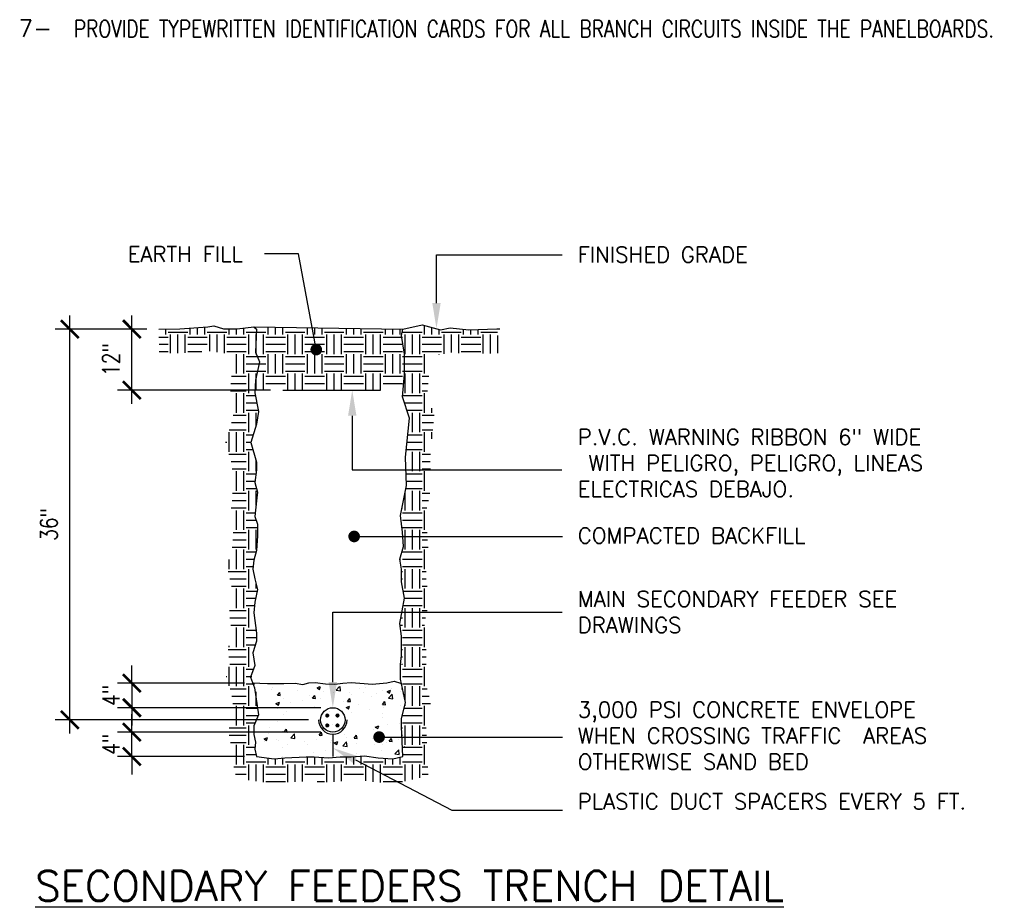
# Model space of a CAD drawing. Header units: inches. Extents: x 23373 to 33923, y 1540 to 5670.
# Tile 69 of 106: x 29126 to 29349, y 3283 to 3482. Entities that reach past the tile are written whole.
import ezdxf
from ezdxf import colors
from ezdxf.entities.mleader import LeaderData, LeaderLine
from ezdxf.math import Vec2, Vec3

# ---------------------------------------------------------------- set-up
doc = ezdxf.new("R2010")
doc.units = ezdxf.units.IN
doc.header["$LTSCALE"] = 2
doc.header["$MEASUREMENT"] = 0
doc.layers.get('0').update_dxf_attribs({"color": 8, "linetype": 'CONTINUOUS'})
doc.layers.get('Defpoints').update_dxf_attribs({"linetype": 'CONTINUOUS'})
for name, color, linetype in [('1DIM', 3, 'CONTINUOUS'), ('DETS', 7, 'CONTINUOUS'), ('EL-ANNO-TEXT', 4, 'CONTINUOUS')]:
    doc.layers.add(name, color=color, linetype=linetype)
doc.layers.add('a-an-DIM', color=8, linetype='CONTINUOUS', lineweight=0)
doc.styles.add('140ANNO', font='simplex.shx', dxfattribs={"height": 0.14})
doc.styles.add('80ANNO', font='romans.shx', dxfattribs={"width": 0.8, "height": 0.08})
doc.styles.get("Standard").update_dxf_attribs({"font": 'simplex.shx'})
doc.dimstyles.new('annotative by juan', dxfattribs={"dimtxt": 0.08, "dimasz": 0.083984, "dimexe": 0.068359, "dimexo": 0.056641, "dimgap": 0.050781, "dimtad": 1, "dimdec": 8, "dimzin": 3, "dimdsep": 46, "dimlunit": 4, "dimtxsty": '80ANNO', "dimblk": 'ARCHTICK', "dimcen": 0.078125, "dimdle": 0.064453, "dimclrt": 3, "dimadec": 0, "dimazin": 0, "dimtfac": 1, "dimtdec": 8, "dimtix": 1, "dimtmove": 1, "dimatfit": 0, "dimfxl": 1, "dimtolj": 1, "dimtzin": 0, "dimarcsym": 0})

# ---------------------------------------------------------------- blocks, each defined once
blk = doc.blocks.new('*X36')
at = {"color": 0}
for p, q in [((2718.16, 552), (2724, 552)), ((2722.5, 538.5), (2722.5, 550.5)), ((2725.5, 550.5), (2725.5, 555.15)), ((2730, 550.5), (2730, 555.08)), ((2734.5, 550.5), (2734.5, 555.01)), ((2736, 552), (2748, 552)), ((2737.5, 538.5), (2737.5, 550.5)), ((2742, 538.5), (2742, 550.5)), ((2746.5, 538.5), (2746.5, 550.5)), ((2749.5, 550.5), (2749.5, 554.77)), ((2754, 550.5), (2754, 554.7)), ((2758.5, 550.5), (2758.5, 554.63)), ((2760, 552), (2772, 552)), ((2761.5, 538.5), (2761.5, 550.5)), ((2766, 538.5), (2766, 550.5)), ((2770.5, 538.5), (2770.5, 550.5)), ((2773.5, 550.5), (2773.5, 554.39)), ((2778, 550.5), (2778, 554.32)), ((2782.5, 550.5), (2782.5, 554.25)), ((2784, 552), (2796, 552)), ((2785.5, 538.5), (2785.5, 550.5)), ((2790, 538.5), (2790, 550.5)), ((2794.5, 538.5), (2794.5, 550.5)), ((2797.5, 550.5), (2797.5, 554.01)), ((2802, 550.5), (2802, 553.94)), ((2806.5, 550.5), (2806.5, 553.87)), ((2718, 539.08), (2718, 547.38)), ((2724, 549), (2736, 549)), ((2724, 544.5), (2736, 544.5)), ((2748, 549), (2760, 549)), ((2748, 544.5), (2760, 544.5)), ((2772, 549), (2784, 549)), ((2772, 544.5), (2784, 544.5)), ((2796, 549), (2807.56, 549)), ((2796, 544.5), (2808, 544.5)), ((2724, 540), (2736, 540)), ((2725.5, 526.5), (2725.5, 538.5)), ((2730, 526.5), (2730, 538.5)), ((2734.5, 526.5), (2734.5, 538.5)), ((2748, 540), (2760, 540)), ((2749.5, 526.5), (2749.5, 538.5)), ((2754, 526.5), (2754, 538.5)), ((2758.5, 526.5), (2758.5, 538.5)), ((2772, 540), (2784, 540)), ((2773.5, 526.5), (2773.5, 538.5)), ((2778, 526.5), (2778, 538.5)), ((2782.5, 526.5), (2782.5, 538.5)), ((2796, 540), (2808, 540)), ((2797.5, 526.5), (2797.5, 538.5)), ((2802, 526.5), (2802, 538.5)), ((2806.5, 526.5), (2806.5, 538.5)), ((2718.83, 537), (2724, 537)), ((2719.85, 532.5), (2724, 532.5)), ((2736, 537), (2748, 537)), ((2736, 532.5), (2748, 532.5)), ((2760, 537), (2772, 537)), ((2760, 532.5), (2772, 532.5)), ((2784, 537), (2796, 537)), ((2784, 532.5), (2796, 532.5)), ((2808, 537), (2809.21, 537)), ((2808, 532.5), (2809.21, 532.5)), ((2718.9, 528), (2724, 528)), ((2722.5, 516.35), (2722.5, 526.5)), ((2736, 528), (2748, 528)), ((2737.5, 516.35), (2737.5, 526.5)), ((2742, 516.35), (2742, 526.5)), ((2746.5, 516.35), (2746.5, 526.5)), ((2760, 528), (2772, 528)), ((2761.5, 516.35), (2761.5, 526.5)), ((2766, 516.35), (2766, 526.5)), ((2770.5, 516.35), (2770.5, 526.5)), ((2784, 528), (2796, 528)), ((2785.5, 516.35), (2785.5, 526.5)), ((2790, 516.35), (2790, 526.5)), ((2794.5, 516.35), (2794.5, 526.5)), ((2808, 528), (2809.21, 528)), ((2718, 516.35), (2718, 523.71)), ((2724, 525), (2736, 525)), ((2724, 520.5), (2736, 520.5)), ((2748, 525), (2760, 525)), ((2748, 520.5), (2760, 520.5)), ((2772, 525), (2784, 525)), ((2772, 520.5), (2784, 520.5)), ((2796, 525), (2808, 525)), ((2796, 520.5), (2808, 520.5))]:
    blk.add_line(p, q, dxfattribs=at)
blk = doc.blocks.new('*X35')
at = {"color": 0}
for p, q in [((2518.34, 448.96), (2518.34, 448.96)), ((2518.57, 450.3), (2518.57, 450.3)), ((2534.35, 448.28), (2534.35, 448.28)), ((2546.14, 450.05), (2547.87, 450.71)), ((2546.14, 450.05), (2547.63, 449.04)), ((2547.63, 449.04), (2548.2, 450.71)), ((2558, 448.59), (2560.04, 450.71)), ((2558, 448.59), (2560.66, 448.17)), ((2560.66, 448.17), (2560.37, 450.71)), ((2571.97, 449.56), (2571.97, 449.56)), ((2576.07, 450.28), (2576.07, 450.28)), ((2586.31, 448.43), (2586.31, 448.43)), ((2589.26, 447.65), (2591.36, 448.45)), ((2589.26, 447.65), (2590.75, 446.64)), ((2590.75, 446.64), (2591.36, 448.45)), ((2592.09, 449.6), (2592.09, 449.6)), ((2521.81, 445.42), (2523.26, 447.14)), ((2521.81, 445.42), (2523.61, 445.26)), ((2523.61, 445.26), (2523.26, 447.14)), ((2525.83, 443.27), (2525.83, 443.27)), ((2537.13, 441.95), (2537.13, 441.95)), ((2541.23, 445.39), (2541.23, 445.39)), ((2543.33, 443.53), (2544.78, 445.26)), ((2543.33, 443.53), (2545.12, 443.38)), ((2545.13, 443.38), (2544.78, 445.26)), ((2548.5, 443.45), (2548.5, 443.45)), ((2550.37, 447.6), (2550.37, 447.6)), ((2556.39, 447.31), (2556.39, 447.31)), ((2564.85, 441.65), (2566.3, 443.38)), ((2564.85, 441.65), (2566.64, 441.5)), ((2566.64, 441.49), (2566.3, 443.37)), ((2566.38, 446.93), (2566.38, 446.93)), ((2567.44, 445.94), (2567.44, 445.94)), ((2574.95, 446.93), (2574.95, 446.93)), ((2579.66, 444.47), (2579.66, 444.47)), ((2582.4, 446.25), (2582.4, 446.25)), ((2587.01, 441.68), (2587.01, 441.68)), ((2590.01, 443.62), (2592.35, 446.06)), ((2590.01, 443.62), (2592.68, 443.21)), ((2592.68, 443.2), (2592.35, 446.05)), ((2597.15, 447.47), (2597.15, 447.47)), ((2598.41, 445.57), (2598.41, 445.57)), ((2520.94, 440.37), (2523.04, 441.18)), ((2520.94, 440.37), (2522.43, 439.37)), ((2522.06, 437.06), (2522.06, 437.06)), ((2522.43, 439.37), (2523.04, 441.18)), ((2529.62, 440.96), (2529.62, 440.96)), ((2544.67, 438.46), (2544.67, 438.46)), ((2554.09, 435.71), (2554.09, 435.71)), ((2556.02, 437.32), (2556.02, 437.32)), ((2562.16, 441.46), (2562.16, 441.46)), ((2564.05, 437.97), (2566.15, 438.78)), ((2564.05, 437.97), (2565.54, 436.97)), ((2565.54, 436.96), (2566.15, 438.78)), ((2571.6, 439.57), (2571.6, 439.57)), ((2578.42, 436.6), (2578.42, 436.6)), ((2586.37, 439.77), (2587.81, 441.49)), ((2586.37, 439.77), (2588.16, 439.61)), ((2586.85, 437.88), (2586.85, 437.88)), ((2588.16, 439.61), (2587.81, 441.49)), ((2597.37, 439.09), (2597.37, 439.09)), ((2525.46, 433.29), (2525.46, 433.29)), ((2527.17, 435.46), (2527.17, 435.46)), ((2529.24, 430.12), (2529.24, 430.12)), ((2551.85, 431.87), (2551.85, 431.87)), ((2559.55, 434.11), (2559.55, 434.11)), ((2567.06, 435.1), (2567.06, 435.1)), ((2586.12, 434.35), (2586.12, 434.35)), ((2586.64, 431.7), (2586.64, 431.7)), ((2516.86, 425.87), (2516.86, 425.87)), ((2521.73, 429.13), (2521.73, 429.13)), ((2525.98, 422.85), (2527.42, 424.58)), ((2527.77, 422.69), (2527.42, 424.57)), ((2555.66, 427.33), (2555.66, 427.33)), ((2580.81, 424.38), (2580.81, 424.38)), ((2581.96, 425.89), (2584.06, 426.7)), ((2581.96, 425.89), (2583.45, 424.89)), ((2583.45, 424.89), (2584.06, 426.7)), ((2589.48, 427.26), (2589.48, 427.26)), ((2596.99, 428.25), (2596.99, 428.25)), ((2598.3, 427.38), (2598.3, 427.38)), ((2513.64, 418.62), (2515.74, 419.43)), ((2513.64, 418.62), (2515.13, 417.61)), ((2515.13, 417.61), (2515.74, 419.42)), ((2516.22, 421.73), (2516.22, 421.73)), ((2521.35, 418.29), (2521.35, 418.29)), ((2522.54, 417.7), (2522.54, 417.7)), ((2525.1, 423.3), (2525.1, 423.3)), ((2525.98, 422.85), (2527.77, 422.69)), ((2529.96, 419.36), (2532.29, 421.8)), ((2529.96, 419.36), (2532.62, 418.95)), ((2532.23, 421.05), (2532.23, 421.05)), ((2532.62, 418.95), (2532.29, 421.8)), ((2532.71, 419.78), (2532.71, 419.78)), ((2545.82, 418.37), (2545.82, 418.37)), ((2547.49, 420.97), (2548.94, 422.69)), ((2547.49, 420.97), (2549.29, 420.81)), ((2548.25, 420.38), (2548.25, 420.38)), ((2549.29, 420.81), (2548.94, 422.69)), ((2551.66, 422.28), (2551.66, 422.28)), ((2559.17, 423.27), (2559.17, 423.27)), ((2563.31, 421.37), (2563.31, 421.37)), ((2564.26, 419.7), (2564.26, 419.7)), ((2569.01, 419.09), (2570.46, 420.81)), ((2569.01, 419.09), (2570.81, 418.93)), ((2570.81, 418.93), (2570.46, 420.81)), ((2570.87, 419.6), (2570.87, 419.6)), ((2580.28, 419.02), (2580.28, 419.02)), ((2586.28, 421.71), (2586.28, 421.71)), ((2590.53, 417.2), (2591.98, 418.93)), ((2592.32, 417.05), (2591.98, 418.93)), ((2596.29, 418.35), (2596.29, 418.35)), ((2513.84, 417.3), (2513.84, 417.3)), ((2524.74, 413.31), (2524.74, 413.31)), ((2528.32, 415.37), (2528.32, 415.37)), ((2538.56, 417.03), (2538.56, 417.03)), ((2540.14, 415.43), (2540.14, 415.43)), ((2551.28, 411.44), (2551.28, 411.44)), ((2554.57, 416.35), (2554.57, 416.35)), ((2555.29, 417.35), (2555.29, 417.35)), ((2556.75, 416.22), (2558.85, 417.02)), ((2556.75, 416.22), (2558.24, 415.21)), ((2558.24, 415.21), (2558.85, 417.02)), ((2561.97, 414.4), (2564.31, 416.83)), ((2561.97, 414.4), (2564.64, 413.98)), ((2562.64, 412.93), (2562.64, 412.93)), ((2564.64, 413.98), (2564.31, 416.83)), ((2570.59, 415.67), (2570.59, 415.67)), ((2581.58, 415.43), (2581.58, 415.43)), ((2585.91, 411.72), (2585.91, 411.72)), ((2586.6, 415), (2586.6, 415)), ((2589.1, 416.41), (2589.1, 416.41)), ((2590.53, 417.2), (2592.32, 417.05)), ((2593.99, 409.43), (2596.33, 411.87)), ((2596.66, 409.02), (2596.33, 411.86)), ((2599.86, 413.82), (2600.22, 413.95)), ((2599.86, 413.82), (2600.22, 413.57)), ((2524.82, 407.95), (2524.82, 407.95)), ((2543.77, 410.45), (2543.77, 410.45)), ((2570.51, 409.61), (2570.51, 409.61)), ((2593.99, 409.43), (2596.66, 409.02)), ((2597.06, 409.48), (2597.06, 409.48))]:
    blk.add_line(p, q, dxfattribs=at)
blk = doc.blocks.new('*X34')
at = {"color": 0}
for p, q in [((2662.5, 550.5), (2662.5, 553.93)), ((2664, 552), (2676, 552)), ((2665.5, 538.98), (2665.5, 550.5)), ((2670, 539.07), (2670, 550.5)), ((2674.5, 539.29), (2674.5, 550.5)), ((2677.5, 550.5), (2677.5, 554.54)), ((2682, 550.5), (2682, 554.85)), ((2686.5, 550.5), (2686.5, 555.16)), ((2688, 552), (2700, 552)), ((2689.5, 540.33), (2689.5, 550.5)), ((2694, 539.64), (2694, 550.5)), ((2698.5, 539.1), (2698.5, 550.5)), ((2701.5, 550.5), (2701.5, 554.1)), ((2706, 550.5), (2706, 554.1)), ((2710.5, 550.5), (2710.5, 554.58)), ((2712, 552), (2718.16, 552)), ((2713.5, 538.5), (2713.5, 550.5)), ((2718, 547.38), (2718, 550.5)), ((2808, 552), (2820, 552)), ((2809.5, 538.5), (2809.5, 550.5)), ((2814, 538.5), (2814, 550.5)), ((2818.5, 538.5), (2818.5, 550.5)), ((2821.5, 550.5), (2821.5, 556.08)), ((2826, 550.5), (2826, 554.9)), ((2830.5, 550.5), (2830.5, 553.72)), ((2832, 552), (2844, 552)), ((2833.5, 538.64), (2833.5, 550.5)), ((2838, 539.54), (2838, 550.5)), ((2842.5, 539.06), (2842.5, 550.5)), ((2845.5, 550.5), (2845.5, 553.83)), ((2850, 550.5), (2850, 553.54)), ((2854.5, 550.5), (2854.5, 553.7)), ((2856, 552), (2866.25, 552)), ((2857.5, 538.79), (2857.5, 550.5)), ((2862, 538.95), (2862, 550.5)), ((2658.32, 549), (2664, 549)), ((2658.41, 544.5), (2664, 544.5)), ((2676, 549), (2688, 549)), ((2676, 544.5), (2688, 544.5)), ((2700, 549), (2712, 549)), ((2700, 544.5), (2712, 544.5)), ((2807.56, 549), (2808, 549)), ((2820, 549), (2832, 549)), ((2820, 544.5), (2832, 544.5)), ((2844, 549), (2856, 549)), ((2844, 544.5), (2856, 544.5)), ((2866.5, 539.1), (2866.5, 549.94)), ((2658.5, 540), (2664, 540)), ((2676, 540), (2684.73, 540)), ((2700, 540), (2712, 540)), ((2706, 526.5), (2706, 538.5)), ((2710.5, 526.5), (2710.5, 538.5)), ((2718, 538.5), (2718, 539.08)), ((2820, 540), (2832, 540)), ((2821.5, 526.5), (2821.5, 538.5)), ((2830.5, 538.21), (2830.5, 538.5)), ((2844, 540), (2856, 540)), ((2712, 537), (2718.83, 537)), ((2712, 532.5), (2719.85, 532.5)), ((2809.21, 537), (2820, 537)), ((2809.21, 532.5), (2820, 532.5)), ((2712, 528), (2718.9, 528)), ((2713.5, 514.5), (2713.5, 526.5)), ((2718, 523.71), (2718, 526.5)), ((2809.21, 528), (2820, 528)), ((2809.5, 514.5), (2809.5, 526.5)), ((2814, 514.5), (2814, 526.5)), ((2818.5, 514.5), (2818.5, 526.5)), ((2702.54, 520.5), (2712, 520.5)), ((2702.94, 525), (2712, 525)), ((2820, 525), (2824.17, 525)), ((2820, 520.5), (2823.78, 520.5)), ((2702.19, 516), (2712, 516)), ((2706, 502.5), (2706, 514.5)), ((2710.5, 502.5), (2710.5, 514.5)), ((2820, 516), (2823.39, 516)), ((2821.5, 502.5), (2821.5, 514.5)), ((2712, 513), (2717.48, 513)), ((2712, 508.5), (2718.43, 508.5)), ((2808.07, 513), (2820, 513)), ((2809.21, 508.5), (2820, 508.5)), ((2712, 504), (2719.38, 504)), ((2713.5, 490.5), (2713.5, 502.5)), ((2718, 494.5), (2718, 502.5)), ((2810.64, 504), (2820, 504)), ((2814, 490.5), (2814, 502.5)), ((2818.5, 490.5), (2818.5, 502.5)), ((2826, 502.5), (2826, 505.2)), ((2702.9, 496.5), (2712, 496.5)), ((2703.99, 501), (2712, 501)), ((2820, 501), (2827.34, 501)), ((2820, 496.5), (2827.01, 496.5)), ((2701.48, 492), (2712, 492)), ((2701.5, 478.5), (2701.5, 490.5)), ((2706, 478.5), (2706, 490.5)), ((2710.5, 478.5), (2710.5, 490.5)), ((2820, 492), (2826.56, 492)), ((2821.5, 478.5), (2821.5, 490.5)), ((2826, 486.43), (2826, 490.5)), ((2699.11, 484.5), (2700, 484.5)), ((2712, 489), (2716.26, 489)), ((2712, 484.5), (2714.84, 484.5)), ((2810.73, 484.5), (2820, 484.5)), ((2811.18, 489), (2820, 489)), ((2712, 480), (2716, 480)), ((2713.5, 466.5), (2713.5, 478.5)), ((2810.28, 480), (2820, 480)), ((2814, 466.5), (2814, 478.5)), ((2818.5, 466.5), (2818.5, 478.5)), ((2701.23, 477), (2712, 477)), ((2702.59, 472.5), (2712, 472.5)), ((2718, 466.5), (2718, 473.32)), ((2820, 477), (2825.06, 477)), ((2820, 472.5), (2824.91, 472.5)), ((2703.24, 468), (2712, 468)), ((2706, 454.5), (2706, 466.5)), ((2710.5, 454.5), (2710.5, 466.5)), ((2820, 468), (2825.06, 468)), ((2821.5, 454.5), (2821.5, 466.5)), ((2712, 465), (2717.95, 465)), ((2712, 460.5), (2717.26, 460.5)), ((2810.16, 465), (2820, 465)), ((2810.31, 460.5), (2820, 460.5)), ((2712, 456), (2718.24, 456)), ((2713.5, 442.5), (2713.5, 454.5)), ((2718, 445.7), (2718, 454.5)), ((2810.04, 456), (2820, 456)), ((2814, 442.5), (2814, 454.5)), ((2818.5, 442.5), (2818.5, 454.5)), ((2703.23, 448.5), (2712, 448.5)), ((2703.48, 453), (2712, 453)), ((2809.5, 442.5), (2809.5, 453.23)), ((2820, 453), (2824.73, 453)), ((2820, 448.5), (2823.86, 448.5)), ((2702.67, 444), (2712, 444)), ((2706, 430.5), (2706, 442.5)), ((2710.5, 430.5), (2710.5, 442.5)), ((2807.71, 444), (2808, 444)), ((2820, 444), (2822.99, 444)), ((2821.5, 430.5), (2821.5, 442.5)), ((2712, 441), (2717.41, 441)), ((2712, 436.5), (2717.98, 436.5)), ((2808, 441), (2820, 441)), ((2808, 436.5), (2820, 436.5)), ((2712, 432), (2718.93, 432)), ((2713.5, 418.5), (2713.5, 430.5)), ((2718, 418.5), (2718, 430.5)), ((2808, 432), (2820, 432)), ((2809.5, 418.5), (2809.5, 430.5)), ((2814, 418.5), (2814, 430.5)), ((2818.5, 418.5), (2818.5, 430.5)), ((2703.74, 424.5), (2712, 424.5)), ((2703.93, 429), (2712, 429)), ((2820, 429), (2823.06, 429)), ((2820, 424.5), (2823.36, 424.5)), ((2703.31, 420), (2712, 420)), ((2706, 406.5), (2706, 418.5)), ((2710.5, 406.5), (2710.5, 418.5)), ((2820, 420), (2823.66, 420)), ((2821.5, 406.5), (2821.5, 418.5)), ((2701.5, 406.5), (2701.5, 412.4)), ((2712, 417), (2718.07, 417)), ((2712, 412.5), (2716.72, 412.5)), ((2806.5, 411.05), (2806.5, 413.39)), ((2808, 417), (2820, 417)), ((2808, 412.5), (2820, 412.5)), ((2712, 408), (2716.1, 408)), ((2713.5, 394.5), (2713.5, 406.5)), ((2808, 408), (2820, 408)), ((2809.5, 394.5), (2809.5, 406.5)), ((2814, 394.5), (2814, 406.5)), ((2818.5, 394.5), (2818.5, 406.5)), ((2700.94, 405), (2712, 405)), ((2701.84, 400.5), (2712, 400.5)), ((2807.41, 405), (2808, 405)), ((2807.41, 400.5), (2808, 400.5)), ((2820, 405), (2822.41, 405)), ((2820, 400.5), (2822.41, 400.5)), ((2702.82, 396), (2712, 396)), ((2706, 382.5), (2706, 394.5)), ((2710.5, 382.5), (2710.5, 394.5)), ((2718, 394.5), (2718, 397.34)), ((2807.89, 396), (2808, 396)), ((2820, 396), (2823.12, 396)), ((2821.5, 382.5), (2821.5, 394.5)), ((2712, 393), (2718.71, 393)), ((2712, 388.5), (2717.67, 388.5)), ((2808.42, 393), (2820, 393)), ((2809.19, 388.5), (2820, 388.5)), ((2712, 384), (2716.93, 384)), ((2713.5, 370.5), (2713.5, 382.5)), ((2808.33, 384), (2820, 384)), ((2809.5, 370.5), (2809.5, 382.5)), ((2814, 370.5), (2814, 382.5)), ((2818.5, 370.5), (2818.5, 382.5)), ((2701.6, 381), (2712, 381)), ((2701.83, 376.5), (2712, 376.5)), ((2806.88, 376.5), (2808, 376.5)), ((2807.75, 381), (2808, 381)), ((2820, 381), (2823.02, 381)), ((2820, 376.5), (2822.16, 376.5)), ((2702.47, 372), (2712, 372)), ((2706, 358.5), (2706, 370.5)), ((2710.5, 358.5), (2710.5, 370.5)), ((2712, 369), (2718.05, 369)), ((2806.37, 372), (2808, 372)), ((2808, 369), (2820, 369)), ((2820, 372), (2821.55, 372)), ((2821.5, 358.5), (2821.5, 370.5)), ((2712, 364.5), (2718.33, 364.5)), ((2808, 364.5), (2820, 364.5)), ((2700.76, 357), (2712, 357)), ((2701.5, 358.5), (2701.5, 359.23)), ((2712, 360), (2717.57, 360)), ((2713.5, 346.5), (2713.5, 358.5)), ((2807.41, 357), (2808, 357)), ((2808, 360), (2820, 360)), ((2809.5, 346.5), (2809.5, 358.5)), ((2814, 346.5), (2814, 358.5)), ((2818.5, 346.5), (2818.5, 358.5)), ((2820, 357), (2822.41, 357)), ((2701.16, 352.5), (2712, 352.5)), ((2807.41, 352.5), (2808, 352.5)), ((2820, 352.5), (2822.41, 352.5)), ((2701.5, 334.84), (2701.5, 346.5)), ((2701.77, 348), (2712, 348)), ((2706, 334.5), (2706, 346.5)), ((2710.5, 334.5), (2710.5, 346.5)), ((2712, 345), (2716.5, 345)), ((2807.41, 348), (2808, 348)), ((2808, 345), (2820, 345)), ((2820, 348), (2822.41, 348)), ((2821.5, 334.5), (2821.5, 346.5)), ((2699.72, 340.5), (2700, 340.5)), ((2712, 340.5), (2715.43, 340.5)), ((2808, 340.5), (2820, 340.5)), ((2702.11, 333), (2712, 333)), ((2712, 336), (2716.93, 336)), ((2713.5, 322.5), (2713.5, 334.5)), ((2807.41, 333), (2808, 333)), ((2808, 336), (2820, 336)), ((2809.5, 325.69), (2809.5, 334.5)), ((2814, 322.5), (2814, 334.5)), ((2818.5, 322.5), (2818.5, 334.5)), ((2820, 333), (2823.01, 333)), ((2703.19, 328.5), (2712, 328.5)), ((2718, 322.5), (2718, 331.07)), ((2820, 328.5), (2824.3, 328.5)), ((2703.67, 324), (2712, 324)), ((2706, 310.5), (2706, 322.5)), ((2710.5, 310.5), (2710.5, 322.5)), ((2712, 321), (2719.08, 321)), ((2808.95, 321), (2820, 321)), ((2809.5, 322.5), (2809.5, 323.34)), ((2820, 324), (2825.07, 324)), ((2821.5, 310.5), (2821.5, 322.5)), ((2712, 316.5), (2719.36, 316.5)), ((2808, 316.5), (2820, 316.5)), ((2701.53, 309), (2712, 309)), ((2712, 312), (2717.31, 312)), ((2713.5, 298.5), (2713.5, 310.5)), ((2807.44, 309), (2808, 309)), ((2808, 312), (2820, 312)), ((2809.5, 298.5), (2809.5, 310.5)), ((2814, 298.5), (2814, 310.5)), ((2818.5, 298.5), (2818.5, 310.5)), ((2820, 309), (2822.46, 309)), ((2701.53, 304.5), (2712, 304.5)), ((2807.64, 304.5), (2808, 304.5)), ((2820, 304.5), (2822.66, 304.5)), ((2702.3, 300), (2712, 300)), ((2706, 286.5), (2706, 298.5)), ((2710.5, 286.5), (2710.5, 298.5)), ((2712, 297), (2717.28, 297)), ((2807.84, 300), (2808, 300)), ((2808, 297), (2820, 297)), ((2820, 300), (2822.86, 300)), ((2821.5, 286.5), (2821.5, 298.5)), ((2712, 292.5), (2717.95, 292.5)), ((2725.5, 286.5), (2725.5, 290.42)), ((2734.5, 286.5), (2734.5, 290.46)), ((2749.5, 286.5), (2749.5, 291.16)), ((2754, 286.5), (2754, 291.14)), ((2758.5, 286.5), (2758.5, 290.84)), ((2773.5, 286.5), (2773.5, 291.16)), ((2778, 286.5), (2778, 291.28)), ((2782.5, 286.5), (2782.5, 291.6)), ((2806.5, 286.5), (2806.5, 290.96)), ((2808.18, 292.5), (2820, 292.5)), ((2704.32, 285), (2712, 285)), ((2712, 288), (2724, 288)), ((2713.5, 276.82), (2713.5, 286.5)), ((2718, 276.25), (2718, 286.5)), ((2722.5, 275.68), (2722.5, 286.5)), ((2724, 285), (2736, 285)), ((2730, 286.5), (2730, 290.05)), ((2736, 288), (2748, 288)), ((2737.5, 275.63), (2737.5, 286.5)), ((2742, 275.84), (2742, 286.5)), ((2746.5, 276.04), (2746.5, 286.5)), ((2748, 285), (2760, 285)), ((2760, 288), (2772, 288)), ((2761.5, 275.6), (2761.5, 286.5)), ((2766, 275.8), (2766, 286.5)), ((2770.5, 276.16), (2770.5, 286.5)), ((2772, 285), (2784, 285)), ((2784, 288), (2796, 288)), ((2785.5, 276.49), (2785.5, 286.5)), ((2790, 275.85), (2790, 286.5)), ((2794.5, 275.44), (2794.5, 286.5)), ((2796, 285), (2808, 285)), ((2797.5, 286.5), (2797.5, 290.27)), ((2802, 286.5), (2802, 289.97)), ((2808, 288), (2820, 288)), ((2809.5, 276.26), (2809.5, 286.5)), ((2814, 277.26), (2814, 286.5)), ((2818.5, 278.26), (2818.5, 286.5)), ((2820, 285), (2823.53, 285)), ((2705.4, 280.5), (2712, 280.5)), ((2724, 280.5), (2736, 280.5)), ((2748, 280.5), (2760, 280.5)), ((2772, 280.5), (2784, 280.5)), ((2796, 280.5), (2808, 280.5)), ((2820, 280.5), (2823.73, 280.5)), ((2724, 276), (2736, 276)), ((2755.54, 276), (2760, 276)), ((2796, 276), (2808, 276))]:
    blk.add_line(p, q, dxfattribs=at)
blk = doc.blocks.new('_Dot')
at = {"color": 0, "linetype": 'ByBlock', "lineweight": -2}
blk.add_line((-0.5, 0), (-1, 0), dxfattribs=at)
at = {"color": 0, "linetype": 'ByBlock', "const_width": 0.5}
blk.add_lwpolyline([(-0.25, 0, 1), (0.25, 0, 1)], format="xyb", close=True, dxfattribs=at)
blk = doc.blocks.new('_ArchTick')
at = {"color": 0, "linetype": 'ByBlock', "const_width": 0.15}
blk.add_lwpolyline([(-0.5, -0.5), (0.5, 0.5)], dxfattribs=at)
blk = doc.blocks.new('*D92')
at = {"layer": 'a-an-DIM', "color": 0, "linetype": 'Continuous', "lineweight": -2, "transparency": 16777216}
for p, q in [((29151.62, 3321.04), (29151.62, 3325.07)), ((29194.27, 3321.04), (29148.34, 3321.04)), ((29151.62, 3315.53), (29151.62, 3321.04)), ((29177.03, 3315.53), (29148.34, 3315.53)), ((29151.62, 3315.53), (29151.62, 3311.5))]:
    blk.add_line(p, q, dxfattribs=at)
at = {"layer": 'Defpoints', "color": 0, "linetype": 'Continuous', "transparency": 16777216}
for p in [(29151.62, 3321.04), (29196.99, 3321.04), (29179.75, 3315.53)]:
    blk.add_point(p, dxfattribs=at)
at = {"layer": 'a-an-DIM', "color": 0, "linetype": 'Continuous', "lineweight": -2, "transparency": 16777216, "xscale": 4.03125, "yscale": 4.03125, "zscale": 4.03125}
for p, rotation in [((29151.62, 3321.04), 270), ((29151.62, 3315.53), 90)]:
    blk.add_blockref('_ArchTick', p, dxfattribs=dict(at, rotation=rotation))
at = {"layer": 'a-an-DIM', "color": 3, "linetype": 'Continuous', "transparency": 16777216, "insert": (29146.9, 3318.29), "char_height": 3.84, "attachment_point": 5, "rotation": 90, "style": '80ANNO'}
blk.add_mtext('\\A1;4"', dxfattribs=at)
blk = doc.blocks.new('*D93')
at = {"layer": 'a-an-DIM', "color": 0, "linetype": 'Continuous', "lineweight": -2, "transparency": 16777216}
for p, q in [((29151.62, 3332.07), (29151.62, 3336.1)), ((29177.03, 3332.07), (29148.34, 3332.07)), ((29151.62, 3332.07), (29151.62, 3326.55)), ((29194.27, 3326.55), (29148.34, 3326.55)), ((29151.62, 3326.55), (29151.62, 3322.52))]:
    blk.add_line(p, q, dxfattribs=at)
at = {"layer": 'Defpoints', "color": 0, "linetype": 'Continuous', "transparency": 16777216}
for p in [(29179.75, 3332.07), (29151.62, 3326.55), (29196.99, 3326.55)]:
    blk.add_point(p, dxfattribs=at)
at = {"layer": 'a-an-DIM', "color": 0, "linetype": 'Continuous', "lineweight": -2, "transparency": 16777216, "xscale": 4.03125, "yscale": 4.03125, "zscale": 4.03125}
for p, rotation in [((29151.62, 3332.07), 270), ((29151.62, 3326.55), 90)]:
    blk.add_blockref('_ArchTick', p, dxfattribs=dict(at, rotation=rotation))
at = {"layer": 'a-an-DIM', "color": 3, "linetype": 'Continuous', "transparency": 16777216, "insert": (29146.9, 3329.31), "char_height": 3.84, "attachment_point": 5, "rotation": 90, "style": '80ANNO'}
blk.add_mtext('\\A1;4"', dxfattribs=at)
blk = doc.blocks.new('*D94')
at = {"layer": 'a-an-DIM', "color": 0, "linetype": 'Continuous', "lineweight": -2, "transparency": 16777216}
for p, q in [((29137.61, 3320.7), (29137.61, 3415.09)), ((29154.98, 3412), (29134.33, 3412)), ((29191.52, 3323.8), (29134.33, 3323.8))]:
    blk.add_line(p, q, dxfattribs=at)
at = {"layer": 'Defpoints', "color": 0, "linetype": 'Continuous', "transparency": 16777216}
for p in [(29137.61, 3412), (29157.7, 3412), (29194.23, 3323.8)]:
    blk.add_point(p, dxfattribs=at)
at = {"layer": 'a-an-DIM', "color": 0, "linetype": 'Continuous', "lineweight": -2, "transparency": 16777216, "xscale": 4.03125, "yscale": 4.03125, "zscale": 4.03125}
for p, rotation in [((29137.61, 3412), 90), ((29137.61, 3323.8), 270)]:
    blk.add_blockref('_ArchTick', p, dxfattribs=dict(at, rotation=rotation))
at = {"layer": 'a-an-DIM', "color": 3, "linetype": 'Continuous', "transparency": 16777216, "insert": (29132.88, 3367.9), "char_height": 3.84, "attachment_point": 5, "rotation": 90, "style": '80ANNO'}
blk.add_mtext('\\A1;36"', dxfattribs=at)
blk = doc.blocks.new('*D95')
at = {"layer": 'a-an-DIM', "color": 0, "linetype": 'Continuous', "lineweight": -2, "transparency": 16777216}
for p, q in [((29151.62, 3395.12), (29151.62, 3415.09)), ((29154.98, 3412), (29148.34, 3412)), ((29182.95, 3398.22), (29148.34, 3398.22))]:
    blk.add_line(p, q, dxfattribs=at)
at = {"layer": 'Defpoints', "color": 0, "linetype": 'Continuous', "transparency": 16777216}
for p in [(29151.62, 3412), (29157.7, 3412), (29185.67, 3398.22)]:
    blk.add_point(p, dxfattribs=at)
at = {"layer": 'a-an-DIM', "color": 0, "linetype": 'Continuous', "lineweight": -2, "transparency": 16777216, "xscale": 4.03125, "yscale": 4.03125, "zscale": 4.03125}
for p, rotation in [((29151.62, 3412), 90), ((29151.62, 3398.22), 270)]:
    blk.add_blockref('_ArchTick', p, dxfattribs=dict(at, rotation=rotation))
at = {"layer": 'a-an-DIM', "color": 3, "linetype": 'Continuous', "transparency": 16777216, "insert": (29146.9, 3405.11), "char_height": 3.84, "attachment_point": 5, "rotation": 90, "style": '80ANNO'}
blk.add_mtext('\\A1;12"', dxfattribs=at)

msp = doc.modelspace()

# ---------------------------------------------------------------- linework, layer by layer
at = {"layer": '1DIM'}
msp.add_line((29188.38497238, 3326.55396221), (29162.08195928, 3326.55396221), dxfattribs=at)
at = {"layer": 'DETS'}
for p, q in [((29179.1259053, 3412.52894934), (29212.82372238, 3411.99771221)), ((29185.67241494, 3398.21646221), (29207.72241494, 3398.21646221))]:
    msp.add_line(p, q, dxfattribs=at)
at = {"layer": 'DETS', "color": 1}
msp.add_line((29196.9910123, 3320.58208721), (29196.9910123, 3315.52896221), dxfattribs=at)
at = {"layer": 'DETS', "color": 4}
for points in [[(29157.69872238, 3411.99771221), (29162.42719803, 3412.08973158), (29168.79908562, 3412.52894934), (29170.11739139, 3412.74855282), (29172.31460216, 3412.08973158), (29175.39067359, 3412.08973158), (29179.1259053, 3412.52894934), (29179.74872238, 3411.99771221), (29179.56535041, 3406.81911849), (29180.44422585, 3404.62302971), (29179.56535041, 3400.45046641), (29179.34563525, 3397.59554559), (29180.22451068, 3393.4229823), (29179.78506557, 3390.56806148), (29178.46674502, 3386.39549818), (29179.78506557, 3382.00332061), (29179.78506557, 3380.24644958), (29179.34563525, 3377.39153956), (29180.00479552, 3375.19545077), (29179.78506557, 3373.21897626), (29179.34563525, 3369.7052342), (29180.00479552, 3367.94836317), (29180.00479552, 3365.31305663), (29179.78506557, 3362.01892885), (29179.1259053, 3359.82284006), (29178.90619013, 3357.84635476), (29179.34563525, 3355.65026597), (29180.00479552, 3353.2345737), (29179.34563525, 3350.37966368), (29179.1259053, 3347.96396062), (29179.78506557, 3343.35217956), (29179.78506557, 3341.59530854), (29178.90619013, 3338.96000199), (29179.34563525, 3336.10509197), (29178.43459504, 3333.44456574), (29179.31347048, 3331.04800505), (29180.22451068, 3324.90504456), (29179.1259053, 3322.4893415), (29179.1259053, 3320.51286699), (29179.56535041, 3318.75599596), (29179.34563524, 3317.2187392), (29179.74872238, 3315.52896221), (29183.74002723, 3315.02265042), (29186.15693838, 3315.2422539), (29190.99077547, 3315.46186818), (29192.74854114, 3315.46186818), (29196.04434251, 3315.2422539), (29198.68096883, 3315.46186818), (29201.09789477, 3315.46186818), (29204.1739662, 3315.68147166), (29207.25005241, 3315.2422539), (29210.54583901, 3315.02265042), (29212.82372238, 3315.52896221), (29212.52331983, 3322.26973801), (29212.52331983, 3324.02660904), (29213.40219527, 3327.75995458), (29212.27143991, 3332.97438105), (29212.27143991, 3336.26850883), (29212.52331983, 3338.30118075), (29212.52331983, 3342.69335833), (29212.08388951, 3345.54826835), (29213.18248011, 3351.25809919), (29212.52331983, 3354.99144473), (29212.52331983, 3357.84635476), (29212.08388951, 3360.04244354), (29212.96276495, 3362.89736436), (29212.74304978, 3366.19149214), (29212.30360467, 3369.92483768), (29213.62192522, 3376.73271832), (29213.40219527, 3383.1013704), (29214.2810855, 3391.88571475), (29212.74304978, 3396.71711008), (29213.18248011, 3401.76810889), (29213.18248011, 3406.37990074), (29212.52331983, 3410.55246403), (29212.82372238, 3411.99771221), (29212.82372238, 3411.99771221), (29217.13744176, 3412.96816709), (29221.31211858, 3411.8701173), (29223.50931457, 3412.30933506), (29227.68399139, 3411.8701173), (29234.05586419, 3412.08973158), (29234.71502447, 3412.08973158)], [(29178.94485488, 3332.15329381), (29180.51229319, 3332.10052993), (29182.23819572, 3332.0221217), (29185.9253444, 3332.0221217), (29188.5141982, 3332.10052993), (29190.24008594, 3331.78688624), (29191.57373924, 3332.17893815), (29192.98584534, 3332.25734637), (29195.33934072, 3331.94371348), (29197.45749248, 3331.86529446), (29199.26183303, 3332.10052993), (29201.14462638, 3332.25734637), (29204.0472766, 3332.0221217), (29205.85163193, 3331.86529446), (29209.14653139, 3332.17893815), (29210.87241913, 3332.57099006), (29212.27143991, 3332.0603741)]]:
    msp.add_lwpolyline(points, dxfattribs=at)
at = {"layer": 'DETS', "const_width": 0.459375}
for points in [[(29195.50500171, 3324.78140819, 1), (29195.96437671, 3324.78140819, 1)], [(29197.8153377, 3324.78140819, 1), (29198.2747127, 3324.78140819, 1)], [(29195.50500171, 3322.54083086, 1), (29195.96437671, 3322.54083086, 1)], [(29197.8153377, 3322.54083086, 1), (29198.2747127, 3322.54083086, 1)]]:
    msp.add_lwpolyline(points, format="xyb", close=True, dxfattribs=at)
at = {"layer": 'DETS', "color": 3}
msp.add_circle((29196.9910123, 3323.79771221), 2.75625, dxfattribs=at)
at = {"layer": 'DETS', "color": 1}
msp.add_arc((29196.9910123, 3323.79771221), 3.215625, 179.9999999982, 359.9999999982, dxfattribs=at)

# ---------------------------------------------------------------- block references
at = {"layer": 'DETS', "color": 15, "xscale": 0.3674999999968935, "yscale": 0.3674999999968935, "zscale": 0.3674999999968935}
for name, p in [('*X34', (28180.79955851, 3208.45961528)), ('*X36', (28180.79955851, 3208.45961528)), ('*X35', (28257.71159367, 3165.66994722))]:
    msp.add_blockref(name, p, dxfattribs=at)

# ---------------------------------------------------------------- texts
at = {"layer": 'EL-ANNO-TEXT', "style": '80ANNO'}
msp.add_text('7-', height=3.84, dxfattribs=at).set_placement((29126.0356437, 3477.99349523))
at = {"layer": 'EL-ANNO-TEXT'}
msp.add_text('EARTH FILL', height=3.528, rotation=359.9999999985, dxfattribs=at).set_placement((29150.66995988, 3427.14794338))
at = {"layer": 'EL-ANNO-TEXT', "color": 5, "linetype": 'Continuous', "style": '140ANNO'}
msp.add_text('%%USECONDARY FEEDERS TRENCH DETAIL', height=6.72, dxfattribs=at).set_placement((29129.79444225, 3282.97128327, -13.73691463))
at = {"layer": 'EL-ANNO-TEXT', "linetype": 'Continuous', "insert": (29138.53512322, 3481.69504111), "char_height": 3.84, "width": 210.3479916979, "attachment_point": 1, "style": '80ANNO'}
msp.add_mtext('\\pxqj;PROVIDE TYPEWRITTEN IDENTIFICATION CARDS FOR ALL BRANCH CIRCUITS INSIDE THE PANELBOARDS. ', dxfattribs=at)
at = {"layer": 'EL-ANNO-TEXT', "linetype": 'Continuous', "char_height": 3.528, "width": 87.2430387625, "attachment_point": 1, "rotation": 359.9999999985}
for s, insert in [('FINISHED GRADE', (29252.27950783, 3430.57383021)), ('P.V.C. WARNING RIBBON 6" WIDE   WITH PELIGRO, PELIGRO, LINEAS ELECTRICAS DEBAJO.', (29252.27950783, 3389.40578121)), ('COMPACTED BACKFILL', (29252.27950783, 3367.16433726)), ('MAIN SECONDARY FEEDER SEE DRAWINGS', (29252.27950783, 3352.83360117)), ('3,000 PSI CONCRETE ENVELOPE  WHEN CROSSING TRAFFIC  AREAS OTHERWISE SAND BED', (29252.27950783, 3327.86911964)), ('PLASTIC DUCT SPACERS EVERY 5 FT.', (29252.27950783, 3307.15559344))]:
    msp.add_mtext(s, dxfattribs=dict(at, insert=insert))

# ---------------------------------------------------------------- dimensions: what is measured, and where the dimension line sits
at = {"layer": 'a-an-DIM', "linetype": 'Continuous'}
for base, p1, p2, angle, text, picture, middle in [((29137.60762928, 3411.99771221), (29194.2347623, 3323.79771221), (29157.69872238, 3411.99771221), 90, '36"', '*D94', (29132.88441499, 3367.89771221)), ((29151.62385641, 3411.99771221), (29185.67241494, 3398.21646221), (29157.69872238, 3411.99771221), 90, '12"', '*D95', (29146.90064212, 3405.10708721)), ((29151.62385641, 3326.55396221), (29179.74872238, 3332.06646221), (29196.9910123, 3326.55396221), 270, '4"', '*D93', (29146.90064212, 3329.31021221)), ((29151.62385641, 3321.04146221), (29179.74872238, 3315.52896221), (29196.9910123, 3321.04146221), 90, '4"', '*D92', (29146.90064212, 3318.28521221))]:
    dim = msp.add_linear_dim(base=base, p1=p1, p2=p2, angle=angle, text=text, dimstyle='annotative by juan', override={"dimscale": 0, "dimtix": 1, "dimtofl": 1, "dimtmove": 1, "dimatfit": 0}, dxfattribs=at)
    dim.commit()
    dim.dimension.update_dxf_attribs({"geometry": picture, "text_midpoint": middle})

# ---------------------------------------------------------------- leaders
at = {"layer": 'EL-ANNO-TEXT', "linetype": 'Continuous'}
ml = msp.add_multileader_mtext('Standard', dxfattribs=at)
ml.set_content('', color=256, style='80ANNO')
ml.set_leader_properties(color=1, linetype='ByLayer', lineweight=-1)
ml.set_arrow_properties(name='DOT')
ml.build(insert=Vec2(0, 0))
ml.multileader.update_dxf_attribs({"text_left_attachment_type": 2, "text_right_attachment_type": 2, "dogleg_length": 0.08007812, "arrow_head_size": 2.625, "scale": 48})
ctx = ml.context
ctx.base_point, ctx.scale, ctx.char_height, ctx.arrow_head_size, ctx.landing_gap_size, ctx.plane_origin = Vec3(29171.98222757, 3429.013114), 48, 3.84, 2.625, 4.8, Vec3(29193.24811901, 3407.37161193)
ctx.left_attachment, ctx.right_attachment, ctx.text_align_type = 2, 2, 2
notes = []
notes.append((ctx, [(0, (1, 1, 0), (29185.42597757, 3429.013114), (-1, 0), 3.84375, [(0, [(29193.24811901, 3407.37161193), (29189.22098079, 3429.013114)], 0, [])])]))
ctx.mtext.insert, ctx.mtext.alignment, ctx.mtext.flow_direction = Vec3(29176.78222757, 3430.933114), 3, 5
ml = msp.add_multileader_mtext('Standard', dxfattribs=at)
ml.set_content('', color=256, style='80ANNO')
ml.set_leader_properties(color=1, linetype='ByLayer', lineweight=-1)
ml.build(insert=Vec2(0, 0))
ml.multileader.update_dxf_attribs({"text_left_attachment_type": 2, "text_right_attachment_type": 2, "dogleg_length": 0.08007812, "arrow_head_size": 5.765625, "scale": 48})
ctx = ml.context
ctx.base_point, ctx.scale, ctx.char_height, ctx.arrow_head_size, ctx.landing_gap_size, ctx.plane_origin = Vec3(29248.782061, 3428.72873269), 48, 3.84, 5.765625, 4.8, Vec3(29220.39374568, 3412.11167353)
ctx.left_attachment, ctx.right_attachment = 2, 2
notes.append((ctx, [(0, (1, 1, 0), (29244.938311, 3428.72873269), (1, 0), 3.84375, [(0, [(29220.39374568, 3412.11167353), (29220.39374568, 3428.72873269)], 0, [])])]))
ctx.mtext.insert, ctx.mtext.flow_direction = Vec3(29253.582061, 3430.64873269), 5
ml = msp.add_multileader_mtext('Standard', dxfattribs=at)
ml.set_content('', color=256, style='80ANNO')
ml.set_leader_properties(color=1, linetype='ByLayer', lineweight=-1)
ml.build(insert=Vec2(0, 0))
ml.multileader.update_dxf_attribs({"text_left_attachment_type": 2, "text_right_attachment_type": 2, "dogleg_length": 0.08007812, "arrow_head_size": 5.765625, "scale": 48})
ctx = ml.context
ctx.base_point, ctx.scale, ctx.char_height, ctx.arrow_head_size, ctx.landing_gap_size, ctx.plane_origin = Vec3(29248.72196626, 3380.22944962), 48, 3.84, 5.765625, 4.8, Vec3(29201.37545693, 3398.21646221)
ctx.left_attachment, ctx.right_attachment = 2, 2
notes.append((ctx, [(0, (1, 1, 0), (29244.87821626, 3380.22944962), (1, 0), 3.84375, [(0, [(29201.37545693, 3398.21646221), (29201.37545693, 3380.22944962)], 0, [])])]))
ctx.mtext.insert, ctx.mtext.flow_direction = Vec3(29253.52196626, 3382.14944962), 5
ml = msp.add_multileader_mtext('Standard', dxfattribs=at)
ml.set_content('', color=256, style='80ANNO')
ml.set_leader_properties(color=1, linetype='ByLayer', lineweight=-1)
ml.set_arrow_properties(name='DOT')
ml.build(insert=Vec2(0, 0))
ml.multileader.update_dxf_attribs({"text_left_attachment_type": 2, "text_right_attachment_type": 2, "dogleg_length": 0.08007812, "arrow_head_size": 2.625, "scale": 48})
ctx = ml.context
ctx.base_point, ctx.scale, ctx.char_height, ctx.arrow_head_size, ctx.landing_gap_size, ctx.plane_origin = Vec3(29248.86428759, 3365.20166891), 48, 3.84, 2.625, 4.8, Vec3(29201.80726243, 3365.20166891)
ctx.left_attachment, ctx.right_attachment = 2, 2
notes.append((ctx, [(0, (1, 1, 0), (29245.02053759, 3365.20166891), (1, 0), 3.84375, [(0, [(29201.80726243, 3365.20166891)], 0, [])])]))
ctx.mtext.insert, ctx.mtext.flow_direction = Vec3(29253.66428759, 3367.12166891), 5
ml = msp.add_multileader_mtext('Standard', dxfattribs=at)
ml.set_content('', color=256, style='80ANNO')
ml.set_leader_properties(color=1, linetype='ByLayer', lineweight=-1)
ml.build(insert=Vec2(0, 0))
ml.multileader.update_dxf_attribs({"text_left_attachment_type": 2, "text_right_attachment_type": 2, "dogleg_length": 0.08007812, "arrow_head_size": 5.765625, "scale": 48})
ctx = ml.context
ctx.base_point, ctx.scale, ctx.char_height, ctx.arrow_head_size, ctx.landing_gap_size, ctx.plane_origin = Vec3(29248.76755343, 3348.08525146), 48, 3.84, 5.765625, 4.8, Vec3(29196.9910123, 3326.55396221)
ctx.left_attachment, ctx.right_attachment = 2, 2
notes.append((ctx, [(0, (1, 1, 0), (29244.92380343, 3348.08525146), (1, 0), 3.84375, [(0, [(29196.9910123, 3326.55396221), (29196.9910123, 3348.08525146)], 0, [])])]))
ctx.mtext.insert, ctx.mtext.flow_direction = Vec3(29253.56755343, 3350.00525146), 5
ml = msp.add_multileader_mtext('Standard', dxfattribs=at)
ml.set_content('', color=256, style='80ANNO')
ml.set_leader_properties(color=1, linetype='ByLayer', lineweight=-1)
ml.set_arrow_properties(name='DOT')
ml.build(insert=Vec2(0, 0))
ml.multileader.update_dxf_attribs({"text_left_attachment_type": 2, "text_right_attachment_type": 2, "dogleg_length": 0.08007812, "arrow_head_size": 2.625, "scale": 48})
ctx = ml.context
ctx.base_point, ctx.scale, ctx.char_height, ctx.arrow_head_size, ctx.landing_gap_size, ctx.plane_origin = Vec3(29248.86428759, 3319.91949412), 48, 3.84, 2.625, 4.8, Vec3(29201.80726243, 3319.91949412)
ctx.left_attachment, ctx.right_attachment = 2, 2
notes.append((ctx, [(0, (1, 1, 0), (29245.02053759, 3319.91949412), (1, 0), 3.84375, [(0, [(29207.44222659, 3319.91949412)], 0, [])])]))
ctx.mtext.insert, ctx.mtext.flow_direction = Vec3(29253.66428759, 3321.83949412), 5
ml = msp.add_multileader_mtext('Standard', dxfattribs=at)
ml.set_content('', color=256, style='80ANNO')
ml.set_leader_properties(color=1, linetype='ByLayer', lineweight=-1)
ml.build(insert=Vec2(0, 0))
ml.multileader.update_dxf_attribs({"text_left_attachment_type": 2, "text_right_attachment_type": 2, "dogleg_length": 0.08007812, "arrow_head_size": 5.765625, "scale": 48})
ctx = ml.context
ctx.base_point, ctx.scale, ctx.char_height, ctx.arrow_head_size, ctx.landing_gap_size, ctx.plane_origin = Vec3(29248.84786263, 3303.45493612), 48, 3.84, 5.765625, 4.8, Vec3(29196.9910123, 3317.46059901)
ctx.left_attachment, ctx.right_attachment = 2, 2
notes.append((ctx, [(0, (1, 1, 0), (29245.00411263, 3303.45493612), (1, 0), 3.84375, [(0, [(29196.9910123, 3317.46059901), (29223.87304649, 3303.45493612)], 0, [])])]))
ctx.mtext.insert, ctx.mtext.flow_direction = Vec3(29253.64786263, 3305.37493612), 5
for ctx, leaders in notes:
    for number, flags, end, landing, length, lines in leaders:
        leader = LeaderData()
        leader.index, (leader.has_last_leader_line, leader.has_dogleg_vector, leader.attachment_direction) = number, flags
        leader.last_leader_point, leader.dogleg_vector, leader.dogleg_length = Vec3(end), Vec3(landing), length
        for number, points, colour, breaks in lines:
            line = LeaderLine()
            line.index, line.vertices, line.color, line.breaks = number, Vec3.list(points), colors.encode_raw_color(colour), breaks
            leader.lines.append(line)
        ctx.leaders.append(leader)

doc.saveas('drawing.dxf')
